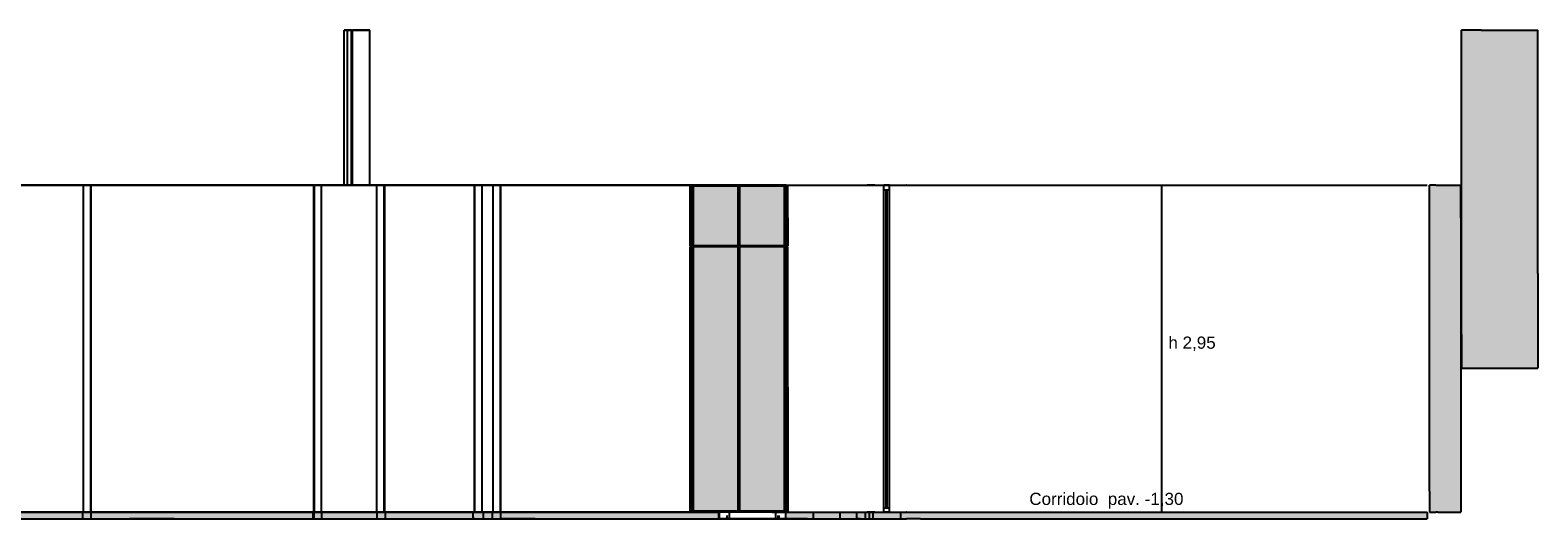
# Model space of a CAD drawing. Header units: millimetres. Extents: x -8297 to 34045, y -61360 to 6071.
# Tile 36 of 68: x 20428 to 34045, y -61360 to -56950. Entities that reach past the tile are written whole.
import ezdxf
from ezdxf.enums import TextEntityAlignment as Align

# ---------------------------------------------------------------- set-up
doc = ezdxf.new("R2010")
doc.units = ezdxf.units.MM
for name, color, linetype in [('S-QUOTE', 40, 'Continuous'), ('S-TAGLIO-MURO', 7, 'Continuous'), ('S-TAGLIO-PAV', 33, 'Continuous'), ('S-TAGLIO-PIL', 8, 'Continuous'), ('S-TAGLIO-SOFF', 8, 'Continuous'), ('S-TESTI', 7, 'Continuous'), ('S-VISTA', 8, 'Continuous')]:
    doc.layers.add(name, color=color, linetype=linetype)
doc.styles.add('VISIO', font='arial.ttf')

msp = doc.modelspace()

# ---------------------------------------------------------------- hatches: boundary and pattern name
at = {"layer": 'S-TAGLIO-MURO'}
for points in [[(33358, -60000), (33356, -60000), (33356, -59696), (33356, -56950), (33532, -56950), (33560, -56950), (33978, -56950), (33998, -56950), (34044, -56950), (34044, -59146), (34044, -60000), (33998, -60000), (33978, -60000), (33560, -60000), (33360, -60000), (33358, -60000)], [(33140, -61300), (33122, -61300), (33066, -61300), (33066, -61110), (33066, -58350), (33122, -58350), (33140, -58350), (33350, -58350), (33350, -58644), (33350, -61300), (33148, -61300), (33140, -61300)]]:
    msp.add_hatch(color=7, dxfattribs=at).paths.add_polyline_path(points)
at = {"layer": 'S-TAGLIO-PAV'}
for points in [[(12900, -61300), (12908, -61300), (13856, -61300), (13966, -61300), (14228, -61300), (14330, -61300), (15748, -61300), (15784, -61300), (15846, -61300), (16532, -61300), (16554, -61300), (16656, -61300), (16670, -61300), (16720, -61300), (16724, -61300), (17508, -61300), (17556, -61300), (20516, -61300), (20532, -61300), (20704, -61300), (20708, -61300), (20758, -61300), (21308, -61300), (21326, -61300), (21332, -61300), (21728, -61300), (21806, -61300), (21854, -61300), (21870, -61300), (24068, -61300), (24080, -61300), (24206, -61300), (24230, -61300), (24240, -61300), (24424, -61300), (24504, -61300), (24520, -61300), (24586, -61300), (24600, -61300), (24662, -61300), (24676, -61300), (25958, -61300), (25996, -61300), (26458, -61300), (26512, -61300), (26514, -61300), (26648, -61300), (26650, -61300), (26650, -61352), (26650, -61360), (26648, -61360), (26514, -61360), (26512, -61360), (26458, -61360), (25136, -61360), (24990, -61360), (24676, -61360), (24612, -61360), (24600, -61360), (24534, -61360), (24520, -61360), (24442, -61360), (24424, -61360), (24230, -61360), (24206, -61360), (24080, -61360), (24068, -61360), (21870, -61360), (21854, -61360), (21806, -61360), (21728, -61360), (21326, -61360), (21308, -61360), (20758, -61360), (20708, -61360), (20704, -61360), (20532, -61360), (20516, -61360), (17556, -61360), (17508, -61360), (16720, -61360), (16670, -61360), (16656, -61360), (16554, -61360), (16532, -61360), (15846, -61360), (15784, -61360), (15748, -61360), (14498, -61360), (14330, -61360), (14228, -61360), (13966, -61360), (13856, -61360), (12886, -61360), (12858, -61360), (12764, -61360), (12748, -61360), (11938, -61360), (11924, -61360), (11890, -61360), (10262, -61360), (9812, -61360), (9666, -61360), (8672, -61360), (8666, -61360), (8642, -61360), (8386, -61360), (8338, -61360), (8244, -61360), (8234, -61360), (8088, -61360), (8060, -61360), (8008, -61360), (7970, -61360), (7928, -61360), (6812, -61360), (6222, -61360), (6066, -61360), (5852, -61360), (5600, -61360), (4218, -61360), (4212, -61360), (4154, -61360), (4100, -61360), (4100, -61328), (4100, -61310), (4104, -61310), (4150, -61310), (4182, -61310), (4216, -61310), (4218, -61310), (5624, -61310), (5746, -61310), (5876, -61310), (6108, -61310), (6222, -61310), (6414, -61310), (6836, -61310), (6844, -61310), (6914, -61310), (7940, -61310), (7978, -61310), (8028, -61310), (8072, -61310), (8074, -61310), (8098, -61310), (8242, -61310), (8258, -61310), (8352, -61310), (8396, -61310), (8644, -61310), (8666, -61310), (9680, -61310), (9810, -61310), (10236, -61310), (11882, -61310), (11914, -61310), (11932, -61310), (12308, -61310), (12508, -61310), (12528, -61310), (12848, -61310), (12900, -61310), (12900, -61306), (12900, -61300)], [(27988, -61300), (28058, -61300), (28068, -61300), (28142, -61300), (28200, -61300), (28218, -61300), (28274, -61300), (28340, -61300), (28344, -61300), (28346, -61300), (28468, -61300), (28502, -61300), (32846, -61300), (32848, -61300), (32866, -61300), (32872, -61300), (33044, -61300), (33044, -61304), (33044, -61360), (32872, -61360), (32866, -61360), (32848, -61360), (32846, -61360), (28502, -61360), (28468, -61360), (28342, -61360), (28340, -61360), (28274, -61360), (28218, -61360), (28200, -61360), (28142, -61360), (28068, -61360), (28058, -61360), (27988, -61360), (27986, -61360), (27978, -61360), (27924, -61360), (27900, -61360), (27894, -61360), (27774, -61360), (27582, -61360), (27448, -61360), (27250, -61360), (27250, -61300), (27254, -61300), (27366, -61300), (27380, -61300), (27582, -61300), (27774, -61300), (27894, -61300), (27900, -61300), (27924, -61300), (27978, -61300), (27986, -61300), (27988, -61300)]]:
    msp.add_hatch(color=33, dxfattribs=at).paths.add_polyline_path(points)
at = {"layer": 'S-TAGLIO-PIL'}
for points in [[(26392, -58896), (26388, -58896), (26388, -58608), (26388, -58356), (26390, -58356), (26392, -58356), (26400, -58356), (26408, -58356), (26408, -58642), (26408, -58896), (26400, -58896), (26392, -58896)], [(27128, -61300), (26416, -61300), (26416, -58766), (26416, -58350), (26532, -58350), (27244, -58350), (27244, -60884), (27244, -61300), (27128, -61300)], [(27260, -58896), (27252, -58896), (27252, -58610), (27252, -58356), (27260, -58356), (27268, -58356), (27272, -58356), (27272, -58644), (27272, -58896), (27270, -58896), (27268, -58896), (27260, -58896)], [(26392, -61290), (26388, -61290), (26388, -60020), (26388, -58904), (26390, -58904), (26392, -58904), (26400, -58904), (26408, -58904), (26408, -60172), (26408, -61290), (26400, -61290), (26392, -61290)], [(27260, -61290), (27252, -61290), (27252, -60022), (27252, -58904), (27260, -58904), (27268, -58904), (27272, -58904), (27272, -60172), (27272, -61290), (27270, -61290), (27268, -61290), (27260, -61290)]]:
    msp.add_hatch(color=8, dxfattribs=at).paths.add_polyline_path(points)

# ---------------------------------------------------------------- linework, layer by layer
at = {"layer": 'S-QUOTE'}
msp.add_line((30648, -61300), (30648, -58350), dxfattribs=at)
at = {"layer": 'S-TAGLIO-MURO'}
for p, q in [((33532, -56950), (33355, -56950)), ((33355, -59697), (33355, -56950)), ((33532, -56950), (33560, -56950)), ((33560, -56950), (33977, -56950)), ((33977, -56950), (33998, -56950)), ((33998, -56950), (34045, -56950)), ((34045, -59146), (34045, -56950)), ((33123, -58350), (33067, -58350)), ((33067, -61110), (33067, -58350)), ((33123, -58350), (33141, -58350)), ((33141, -58350), (33350, -58350)), ((33350, -58645), (33350, -58350)), ((33350, -58645), (33350, -61300)), ((34045, -59146), (34045, -60000)), ((33355, -59697), (33355, -60000)), ((33359, -60000), (33355, -60000)), ((33360, -60000), (33359, -60000)), ((33360, -60000), (33560, -60000)), ((33560, -60000), (33977, -60000)), ((33977, -60000), (33998, -60000)), ((33998, -60000), (34045, -60000)), ((33067, -61110), (33067, -61300)), ((33067, -61300), (33123, -61300)), ((33141, -61300), (33123, -61300)), ((33141, -61300), (33147, -61300)), ((33147, -61300), (33350, -61300))]:
    msp.add_line(p, q, dxfattribs=at)
at = {"layer": 'S-TAGLIO-PAV'}
for p, q in [((20516, -61300), (17556, -61300)), ((17556, -61360), (20516, -61360)), ((20516, -61300), (20532, -61300)), ((20516, -61360), (20532, -61360)), ((20532, -61300), (20704, -61300)), ((20532, -61360), (20704, -61360)), ((20704, -61300), (20708, -61300)), ((20704, -61360), (20708, -61360)), ((20708, -61300), (20759, -61300)), ((20708, -61360), (20759, -61360)), ((20759, -61300), (21308, -61300)), ((20759, -61360), (21308, -61360)), ((21308, -61300), (21326, -61300)), ((21308, -61360), (21326, -61360)), ((21326, -61300), (21332, -61300)), ((21728, -61360), (21326, -61360)), ((21332, -61300), (21728, -61300)), ((21728, -61300), (21806, -61300)), ((21728, -61360), (21806, -61360)), ((21806, -61300), (21853, -61300)), ((21806, -61360), (21853, -61360)), ((21853, -61300), (21870, -61300)), ((21853, -61360), (21870, -61360)), ((21870, -61300), (24069, -61300)), ((21870, -61360), (24069, -61360)), ((24069, -61300), (24080, -61300)), ((24069, -61360), (24080, -61360)), ((24080, -61300), (24206, -61300)), ((24080, -61360), (24206, -61360)), ((24206, -61300), (24229, -61300)), ((24206, -61360), (24229, -61360)), ((24229, -61300), (24240, -61300)), ((24229, -61360), (24425, -61360)), ((24240, -61300), (24425, -61300)), ((24505, -61300), (24425, -61300)), ((24443, -61360), (24425, -61360)), ((24443, -61360), (24520, -61360)), ((24505, -61300), (24520, -61300)), ((24520, -61300), (24587, -61300)), ((24520, -61360), (24533, -61360)), ((24533, -61360), (24600, -61360)), ((24587, -61300), (24600, -61300)), ((24600, -61300), (24661, -61300)), ((24600, -61360), (24612, -61360)), ((24612, -61360), (24675, -61360)), ((24661, -61300), (24675, -61300)), ((25958, -61300), (24675, -61300)), ((24990, -61360), (24675, -61360)), ((24990, -61360), (25136, -61360)), ((25136, -61360), (26457, -61360)), ((25958, -61300), (25997, -61300)), ((25997, -61300), (26457, -61300)), ((26457, -61300), (26459, -61300)), ((26457, -61360), (26459, -61360)), ((26459, -61300), (26512, -61300)), ((26459, -61360), (26512, -61360)), ((26512, -61300), (26514, -61300)), ((26512, -61360), (26514, -61360)), ((26649, -61300), (26514, -61300)), ((26514, -61360), (26649, -61360)), ((26649, -61300), (26650, -61300)), ((26649, -61360), (26650, -61360)), ((26650, -61353), (26650, -61300)), ((26650, -61353), (26650, -61360)), ((27255, -61300), (27250, -61300)), ((27250, -61300), (27250, -61360)), ((27449, -61360), (27250, -61360)), ((27255, -61300), (27367, -61300)), ((27367, -61300), (27381, -61300)), ((27381, -61300), (27583, -61300)), ((27449, -61360), (27583, -61360)), ((27583, -61300), (27775, -61300)), ((27583, -61360), (27775, -61360)), ((27775, -61300), (27893, -61300)), ((27775, -61360), (27893, -61360)), ((27893, -61300), (27901, -61300)), ((27893, -61360), (27901, -61360)), ((27901, -61300), (27923, -61300)), ((27923, -61360), (27901, -61360)), ((27923, -61300), (27977, -61300)), ((27923, -61360), (27977, -61360)), ((27977, -61300), (27987, -61300)), ((27977, -61360), (27987, -61360)), ((28058, -61300), (27987, -61300)), ((27987, -61300), (27987, -61300)), ((27987, -61360), (27987, -61360)), ((27987, -61360), (28058, -61360)), ((28058, -61300), (28068, -61300)), ((28058, -61360), (28068, -61360)), ((28068, -61300), (28142, -61300)), ((28068, -61360), (28142, -61360)), ((28142, -61300), (28200, -61300)), ((28142, -61360), (28200, -61360)), ((28200, -61300), (28217, -61300)), ((28200, -61360), (28217, -61360)), ((28217, -61300), (28275, -61300)), ((28217, -61360), (28275, -61360)), ((28275, -61300), (28339, -61300)), ((28275, -61360), (28339, -61360)), ((28339, -61300), (28344, -61300)), ((28339, -61360), (28342, -61360)), ((28468, -61360), (28342, -61360)), ((28346, -61300), (28344, -61300)), ((28346, -61300), (28468, -61300)), ((28468, -61300), (28503, -61300)), ((28468, -61360), (28503, -61360)), ((28503, -61300), (32846, -61300)), ((28503, -61360), (32846, -61360)), ((32846, -61300), (32848, -61300)), ((32846, -61360), (32848, -61360)), ((32848, -61300), (32866, -61300)), ((32848, -61360), (32866, -61360)), ((32866, -61300), (32872, -61300)), ((32866, -61360), (32872, -61360)), ((32872, -61300), (33045, -61300)), ((32872, -61360), (33045, -61360)), ((33045, -61304), (33045, -61300)), ((33045, -61304), (33045, -61360))]:
    msp.add_line(p, q, dxfattribs=at)
at = {"layer": 'S-TAGLIO-PIL'}
for p, q in [((26391, -58355), (26389, -58355)), ((26389, -58609), (26389, -58355)), ((26391, -58355), (26393, -58355)), ((26393, -58355), (26400, -58355)), ((26400, -58355), (26407, -58355)), ((26407, -58643), (26407, -58355)), ((26532, -58350), (26415, -58350)), ((26415, -58765), (26415, -58350)), ((26532, -58350), (27245, -58350)), ((27245, -60885), (27245, -58350)), ((27260, -58355), (27253, -58355)), ((27253, -58609), (27253, -58355)), ((27260, -58355), (27267, -58355)), ((27267, -58355), (27269, -58355)), ((27269, -58355), (27271, -58355)), ((27271, -58643), (27271, -58355)), ((26389, -58609), (26389, -58897)), ((26407, -58643), (26407, -58897)), ((27253, -58609), (27253, -58897)), ((27271, -58643), (27271, -58897)), ((26415, -58765), (26415, -61300)), ((26391, -58897), (26389, -58897)), ((26391, -58903), (26389, -58903)), ((26389, -60021), (26389, -58903)), ((26391, -58897), (26393, -58897)), ((26391, -58903), (26393, -58903)), ((26393, -58897), (26400, -58897)), ((26393, -58903), (26400, -58903)), ((26400, -58897), (26407, -58897)), ((26400, -58903), (26407, -58903)), ((26407, -60171), (26407, -58903)), ((27260, -58897), (27253, -58897)), ((27260, -58903), (27253, -58903)), ((27253, -60022), (27253, -58903)), ((27260, -58897), (27267, -58897)), ((27260, -58903), (27267, -58903)), ((27267, -58897), (27269, -58897)), ((27267, -58903), (27269, -58903)), ((27269, -58897), (27271, -58897)), ((27269, -58903), (27271, -58903)), ((27271, -60172), (27271, -58903)), ((26389, -60021), (26389, -61290)), ((27253, -60022), (27253, -61290)), ((26407, -60171), (26407, -61290)), ((27271, -60172), (27271, -61290)), ((27245, -60885), (27245, -61300)), ((26391, -61290), (26389, -61290)), ((26391, -61290), (26393, -61290)), ((26393, -61290), (26400, -61290)), ((26400, -61290), (26407, -61290)), ((27128, -61300), (26415, -61300)), ((27128, -61300), (27245, -61300)), ((27260, -61290), (27253, -61290)), ((27260, -61290), (27267, -61290)), ((27267, -61290), (27269, -61290)), ((27269, -61290), (27271, -61290))]:
    msp.add_line(p, q, dxfattribs=at)
at = {"layer": 'S-TAGLIO-SOFF'}
for p, q in [((20516, -58350), (17556, -58350)), ((20516, -58350), (20532, -58350)), ((20532, -58350), (20704, -58350)), ((20704, -58350), (20708, -58350)), ((20708, -58350), (20759, -58350)), ((20759, -58350), (21308, -58350)), ((21308, -58350), (21326, -58350)), ((21326, -58350), (21332, -58350)), ((21332, -58350), (21728, -58350)), ((21728, -58350), (21806, -58350)), ((21806, -58350), (21853, -58350)), ((21853, -58350), (21870, -58350)), ((21870, -58350), (24069, -58350)), ((24069, -58350), (24080, -58350)), ((24080, -58350), (24206, -58350)), ((24206, -58350), (24229, -58350)), ((24229, -58350), (24240, -58350)), ((24240, -58350), (24425, -58350)), ((24505, -58350), (24425, -58350)), ((24505, -58350), (24520, -58350)), ((24520, -58350), (24587, -58350)), ((24587, -58350), (24600, -58350)), ((24600, -58350), (24661, -58350)), ((24661, -58350), (24675, -58350)), ((25958, -58350), (24675, -58350)), ((25958, -58350), (25997, -58350)), ((25997, -58350), (26457, -58350)), ((26457, -58350), (26459, -58350)), ((26459, -58350), (26512, -58350)), ((26512, -58350), (26514, -58350)), ((26649, -58350), (26514, -58350)), ((26649, -58350), (26650, -58350)), ((27255, -58350), (27250, -58350)), ((27255, -58350), (27367, -58350)), ((27367, -58350), (27381, -58350)), ((27381, -58350), (27583, -58350)), ((27583, -58350), (27775, -58350)), ((27775, -58350), (27893, -58350)), ((27893, -58350), (27901, -58350)), ((27901, -58350), (27923, -58350)), ((27923, -58350), (27977, -58350)), ((27977, -58350), (27987, -58350)), ((28058, -58350), (27987, -58350)), ((27987, -58350), (27987, -58350)), ((28058, -58350), (28068, -58350)), ((28068, -58350), (28142, -58350)), ((28142, -58350), (28200, -58350)), ((28200, -58350), (28217, -58350)), ((28217, -58350), (28275, -58350)), ((28275, -58350), (28339, -58350)), ((28339, -58350), (28344, -58350)), ((28346, -58350), (28344, -58350)), ((28346, -58350), (28468, -58350)), ((28468, -58350), (28503, -58350)), ((28503, -58350), (32846, -58350)), ((32846, -58350), (32848, -58350)), ((32848, -58350), (32866, -58350)), ((32866, -58350), (32872, -58350)), ((32872, -58350), (33045, -58350))]:
    msp.add_line(p, q, dxfattribs=at)
at = {"layer": 'S-VISTA'}
for p, q in [((23265, -56950), (23330, -56950)), ((23295, -56950), (23265, -56950)), ((23265, -58350), (23265, -56950)), ((23265, -58350), (23265, -56950)), ((23330, -56950), (23295, -56950)), ((23295, -58350), (23295, -56950)), ((23295, -58350), (23295, -56950)), ((23330, -56950), (23430, -56950)), ((23330, -58350), (23330, -56950)), ((23495, -56950), (23340, -56950)), ((23340, -58350), (23340, -56950)), ((23430, -56950), (23495, -56950)), ((23495, -58350), (23495, -56950)), ((23495, -58350), (23495, -56950)), ((20200, -58350), (20900, -58350)), ((20910, -58350), (20210, -58350)), ((20280, -58350), (20840, -58350)), ((20845, -58350), (20910, -58350)), ((20900, -58350), (20975, -58350)), ((20910, -58350), (23060, -58350)), ((20975, -58350), (20910, -58350)), ((20910, -61300), (20910, -58350)), ((20975, -58350), (22980, -58350)), ((20975, -61300), (20975, -58350)), ((22990, -58350), (20980, -58350)), ((20980, -61300), (20980, -58350)), ((22990, -58350), (23060, -58350)), ((22990, -61300), (22990, -58350)), ((23060, -58350), (22995, -58350)), ((22995, -61300), (22995, -58350)), ((23060, -58350), (23560, -58350)), ((23060, -58350), (23125, -58350)), ((23560, -58350), (23060, -58350)), ((23060, -61300), (23060, -58350)), ((23130, -58350), (23490, -58350)), ((23340, -58350), (23490, -58350)), ((27110, -58350), (23340, -58350)), ((23495, -58350), (23560, -58350)), ((23500, -58350), (27180, -58350)), ((23560, -58350), (23635, -58350)), ((23560, -58350), (26730, -58350)), ((23625, -58350), (23560, -58350)), ((23560, -61300), (23560, -58350)), ((23625, -61300), (23625, -58350)), ((24440, -58350), (23630, -58350)), ((23630, -61300), (23630, -58350)), ((23635, -58350), (24425, -58350)), ((24425, -58350), (24520, -58350)), ((24440, -61300), (24440, -58350)), ((24510, -58350), (24445, -58350)), ((24445, -61300), (24445, -58350)), ((24610, -58350), (24510, -58350)), ((24510, -61300), (24510, -58350)), ((24520, -58350), (24600, -58350)), ((24600, -58350), (24675, -58350)), ((24675, -58350), (24610, -58350)), ((24610, -61300), (24610, -58350)), ((24675, -58350), (26645, -58350)), ((24675, -61300), (24675, -58350)), ((26660, -58350), (24680, -58350)), ((24680, -61300), (24680, -58350)), ((26389, -58897), (26389, -58355)), ((26393, -58897), (26393, -58355)), ((26407, -58897), (26407, -58355)), ((27245, -58350), (26415, -58350)), ((26415, -61300), (26415, -58350)), ((26415, -58355), (26827, -58355)), ((26415, -58897), (26415, -58355)), ((26415, -58897), (26415, -58355)), ((26823, -58355), (26419, -58355)), ((26419, -58897), (26419, -58355)), ((26645, -58350), (26720, -58350)), ((26740, -58350), (26650, -58350)), ((26730, -58350), (26665, -58350)), ((26720, -58350), (27180, -58350)), ((27180, -58350), (26730, -58350)), ((26730, -58350), (26795, -58350)), ((27160, -58350), (26740, -58350)), ((26800, -58350), (27115, -58350)), ((26823, -58897), (26823, -58355)), ((26827, -58897), (26827, -58355)), ((26827, -58897), (26827, -58355)), ((26833, -58355), (27245, -58355)), ((26833, -58897), (26833, -58355)), ((26833, -58897), (26833, -58355)), ((27241, -58355), (26837, -58355)), ((26837, -58897), (26837, -58355)), ((27250, -58350), (27160, -58350)), ((27180, -58350), (27250, -58350)), ((27245, -58350), (27180, -58350)), ((27180, -58350), (27245, -58350)), ((27250, -58350), (27190, -58350)), ((27190, -58350), (27500, -58350)), ((27241, -58897), (27241, -58355)), ((27245, -61300), (27245, -58350)), ((27245, -58897), (27245, -58355)), ((27245, -58897), (27245, -58355)), ((27253, -58897), (27253, -58355)), ((27267, -58897), (27267, -58355)), ((27271, -58897), (27271, -58355)), ((27500, -58350), (27740, -58350)), ((27740, -58350), (27890, -58350)), ((27890, -58350), (27970, -58350)), ((27970, -58350), (28005, -58350)), ((28005, -58350), (28039, -58350)), ((28039, -58350), (28289, -58350)), ((28189, -58350), (28139, -58350)), ((28139, -58350), (28189, -58350)), ((28139, -61300), (28139, -58350)), ((28139, -61300), (28139, -58350)), ((28139, -58350), (28189, -58350)), ((28139, -58390), (28139, -58350)), ((28139, -58390), (28189, -58390)), ((28159, -61260), (28159, -58390)), ((28169, -61260), (28169, -58390)), ((28189, -61300), (28189, -58350)), ((28189, -61300), (28189, -58350)), ((28189, -58390), (28189, -58350)), ((26389, -61290), (26389, -58903)), ((26393, -61290), (26393, -58903)), ((26407, -61290), (26407, -58903)), ((26415, -58897), (26827, -58897)), ((26415, -58903), (26827, -58903)), ((26415, -61290), (26415, -58903)), ((26415, -61290), (26415, -58903)), ((26823, -58897), (26419, -58897)), ((26823, -58903), (26419, -58903)), ((26419, -61290), (26419, -58903)), ((26823, -61290), (26823, -58903)), ((26827, -61290), (26827, -58903)), ((26827, -61290), (26827, -58903)), ((26833, -58897), (27245, -58897)), ((26833, -58903), (27245, -58903)), ((26833, -61290), (26833, -58903)), ((26833, -61290), (26833, -58903)), ((27241, -58897), (26837, -58897)), ((27241, -58903), (26837, -58903)), ((26837, -61290), (26837, -58903)), ((27241, -61290), (27241, -58903)), ((27245, -61290), (27245, -58903)), ((27245, -61290), (27245, -58903)), ((27253, -61290), (27253, -58903)), ((27267, -61290), (27267, -58903)), ((27271, -61290), (27271, -58903)), ((28139, -61260), (28189, -61260)), ((28139, -61300), (28139, -61260)), ((28189, -61300), (28189, -61260)), ((20200, -61300), (20900, -61300)), ((20200, -61360), (20900, -61360)), ((20910, -61300), (20210, -61300)), ((20900, -61300), (20975, -61300)), ((20900, -61300), (20900, -61360)), ((20900, -61360), (20975, -61360)), ((20975, -61300), (20910, -61300)), ((20975, -61300), (22980, -61300)), ((20975, -61300), (20975, -61360)), ((20975, -61300), (20975, -61360)), ((20975, -61360), (22980, -61360)), ((22990, -61300), (20980, -61300)), ((22980, -61300), (22980, -61360)), ((22990, -61300), (23060, -61300)), ((22990, -61300), (22990, -61360)), ((22990, -61360), (23060, -61360)), ((23060, -61300), (22995, -61300)), ((23560, -61300), (23060, -61300)), ((23060, -61300), (23560, -61300)), ((23060, -61300), (23060, -61360)), ((23060, -61360), (23560, -61360)), ((23625, -61300), (23560, -61300)), ((23560, -61300), (23635, -61300)), ((23560, -61300), (23560, -61360)), ((23560, -61360), (23635, -61360)), ((24440, -61300), (23630, -61300)), ((23635, -61300), (24425, -61300)), ((23635, -61300), (23635, -61360)), ((23635, -61300), (23635, -61360)), ((23635, -61360), (24425, -61360)), ((24425, -61300), (24520, -61300)), ((24425, -61300), (24425, -61360)), ((24425, -61300), (24425, -61360)), ((24425, -61360), (24520, -61360)), ((24510, -61300), (24445, -61300)), ((24610, -61300), (24510, -61300)), ((24520, -61300), (24600, -61300)), ((24520, -61300), (24520, -61360)), ((24520, -61360), (24600, -61360)), ((24600, -61300), (24675, -61300)), ((24600, -61300), (24600, -61360)), ((24600, -61360), (24675, -61360)), ((24675, -61300), (24610, -61300)), ((24675, -61300), (26645, -61300)), ((24675, -61300), (24675, -61360)), ((24675, -61300), (24675, -61360)), ((24675, -61360), (26645, -61360)), ((26660, -61300), (24680, -61300)), ((26415, -61290), (26827, -61290)), ((27245, -61300), (26415, -61300)), ((26823, -61290), (26419, -61290)), ((26645, -61300), (26645, -61360)), ((26645, -61300), (26645, -61360)), ((26645, -61360), (26720, -61360)), ((26740, -61300), (26650, -61300)), ((26650, -61300), (26650, -61360)), ((26740, -61360), (26650, -61360)), ((26720, -61330), (26720, -61360)), ((26720, -61360), (27180, -61360)), ((27160, -61300), (26740, -61300)), ((26740, -61300), (26740, -61360)), ((27160, -61360), (26740, -61360)), ((26833, -61290), (27245, -61290)), ((27241, -61290), (26837, -61290)), ((27250, -61300), (27160, -61300)), ((27160, -61300), (27160, -61360)), ((27250, -61360), (27160, -61360)), ((27180, -61330), (27180, -61360)), ((27180, -61360), (27250, -61360)), ((27190, -61330), (27190, -61360)), ((27190, -61360), (27500, -61360)), ((27250, -61360), (27190, -61360)), ((27250, -61300), (27250, -61360)), ((27250, -61300), (27250, -61360)), ((27250, -61300), (27250, -61360)), ((27293, -61300), (27500, -61300)), ((27500, -61300), (27740, -61300)), ((27500, -61300), (27500, -61360)), ((27500, -61360), (27740, -61360)), ((27740, -61300), (27890, -61300)), ((27740, -61300), (27740, -61360)), ((27740, -61360), (27890, -61360)), ((27890, -61300), (27970, -61300)), ((27890, -61300), (27890, -61360)), ((27890, -61360), (27970, -61360)), ((27970, -61300), (28005, -61300)), ((27970, -61300), (27970, -61360)), ((27970, -61360), (28005, -61360)), ((28005, -61300), (28039, -61300)), ((28005, -61300), (28005, -61360)), ((28005, -61300), (28005, -61360)), ((28005, -61360), (28039, -61360)), ((28039, -61300), (28289, -61300)), ((28039, -61300), (28039, -61360)), ((28039, -61360), (28289, -61360)), ((28189, -61300), (28139, -61300)), ((28139, -61300), (28189, -61300)), ((28139, -61300), (28189, -61300)), ((28289, -61300), (28289, -61360))]:
    msp.add_line(p, q, dxfattribs=at)

# ---------------------------------------------------------------- texts
at = {"layer": 'S-QUOTE', "style": 'VISIO'}
msp.add_text('h 2,95', height=110, dxfattribs=at).set_placement((30708, -59825))
at = {"layer": 'S-TESTI', "style": 'VISIO'}
msp.add_text('Corridoio  pav. -1,30', height=110, dxfattribs=at).set_placement((30148, -61180), align=Align.MIDDLE_CENTER)

doc.saveas('drawing.dxf')
